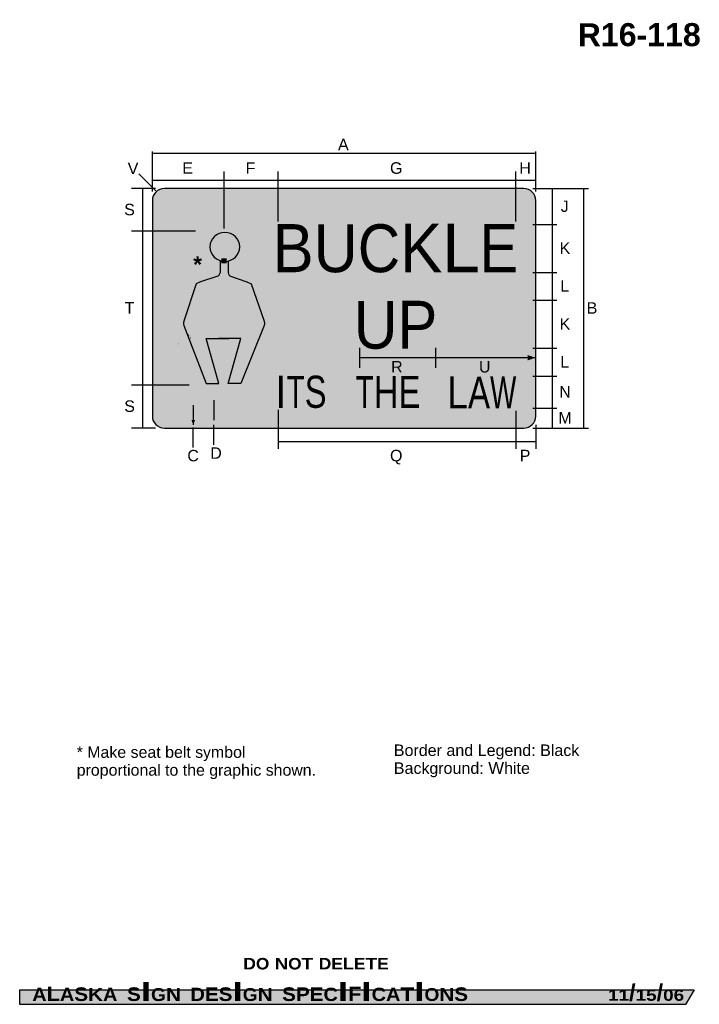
# Model space of a CAD drawing. Header units: inches. Extents: x 7 to 92, y 0 to 124.
import ezdxf
from ezdxf.enums import TextEntityAlignment as Align

# ---------------------------------------------------------------- set-up
doc = ezdxf.new("R2010")
doc.units = ezdxf.units.IN
doc.header["$MEASUREMENT"] = 0
doc.layers.add('Sign', color=7, linetype='Continuous')
doc.styles.add('ARIAL', font='arial.ttf')
doc.styles.add('ARIAL B', font='arialbd.ttf')
doc.styles.add('ARIAL BLACK B', font='ariblk.ttf')
doc.styles.add('ARIAL BLACK BI', font='ariblk.ttf')
doc.styles.add('FHWA SERIES C2000EX', font='txt')
doc.styles.add('FHWA SERIES D2000EX', font='txt')

msp = doc.modelspace()

# ---------------------------------------------------------------- hatches: boundary and pattern name
at = {"layer": 'Sign', "true_color": 0xffffff}
h = msp.add_hatch(color=7, dxfattribs=at)
edge = h.paths.add_edge_path(flags=0)
edge.add_spline(control_points=[(25.51, 102.52), (25.51, 102.52), (70.51, 102.52), (70.51, 102.52), (71.34, 102.52), (72.01, 101.85), (72.01, 101.02), (72.01, 101.02), (72.01, 74.02), (72.01, 74.02), (72.01, 73.19), (71.34, 72.52), (70.51, 72.52), (70.51, 72.52), (25.51, 72.52), (25.51, 72.52), (24.68, 72.52), (24.01, 73.19), (24.01, 74.02), (24.01, 74.02), (24.01, 101.02), (24.01, 101.02), (24.01, 101.85), (24.68, 102.52), (25.51, 102.52)], knot_values=[0, 0, 0, 0, 1, 1, 1, 2, 2, 2, 3, 3, 3, 4, 4, 4, 5, 5, 5, 6, 6, 6, 7, 7, 7, 8, 8, 8, 8], degree=3, periodic=0)
at = {"layer": 'Sign', "true_color": 0x000000}
h = msp.add_hatch(color=18, dxfattribs=at)
edge = h.paths.add_edge_path(flags=0)
edge.add_spline(control_points=[(25.59, 102.14), (25.59, 102.14), (70.43, 102.14), (70.43, 102.14), (71.09, 102.14), (71.63, 101.6), (71.63, 100.94), (71.63, 100.94), (71.63, 74.1), (71.63, 74.1), (71.63, 73.44), (71.09, 72.9), (70.43, 72.9), (70.43, 72.9), (25.59, 72.9), (25.59, 72.9), (24.92, 72.9), (24.39, 73.44), (24.39, 74.1), (24.39, 74.1), (24.39, 100.94), (24.39, 100.94), (24.39, 101.6), (24.92, 102.14), (25.59, 102.14)], knot_values=[0, 0, 0, 0, 1, 1, 1, 2, 2, 2, 3, 3, 3, 4, 4, 4, 5, 5, 5, 6, 6, 6, 7, 7, 7, 8, 8, 8, 8], degree=3, periodic=0)
at = {"layer": 'Sign', "true_color": 0xffffff}
h = msp.add_hatch(color=7, dxfattribs=at)
edge = h.paths.add_edge_path(flags=0)
edge.add_spline(control_points=[(25.92, 101.51), (25.92, 101.51), (70.1, 101.51), (70.1, 101.51), (70.59, 101.51), (71, 101.11), (71, 100.61), (71, 100.61), (71, 74.43), (71, 74.43), (71, 73.93), (70.59, 73.53), (70.1, 73.53), (70.1, 73.53), (25.92, 73.53), (25.92, 73.53), (25.42, 73.53), (25.02, 73.93), (25.02, 74.43), (25.02, 74.43), (25.02, 100.61), (25.02, 100.61), (25.02, 101.11), (25.42, 101.51), (25.92, 101.51)], knot_values=[0, 0, 0, 0, 1, 1, 1, 2, 2, 2, 3, 3, 3, 4, 4, 4, 5, 5, 5, 6, 6, 6, 7, 7, 7, 8, 8, 8, 8], degree=3, periodic=0)
for points in [[(32.65, 93.79), (33.32, 93.79), (33.32, 93.16), (32.65, 93.16)], [(70.99, 81.67), (71.63, 81.44), (71.63, 81.21), (70.99, 80.99)], [(28.9, 73.54), (29.35, 73.53), (29.35, 73.53), (29.13, 72.89)]]:
    msp.add_hatch(color=7, dxfattribs=at).paths.add_polyline_path(points, flags=0)
at = {"layer": 'Sign', "true_color": 0x000000}
for points in [[(38.28, 92.86), (37.83, 93.31), (27.19, 83.14), (27.65, 82.69)], [(28.51, 84.32), (28.73, 84.41), (29.32, 84.65), (29.76, 84.79), (30.29, 84.92), (30.89, 85.06), (31.57, 85.18), (32.33, 85.27), (33.17, 85.33), (34.05, 85.33), (35, 85.29), (36.01, 85.18), (37.1, 84.97), (38.23, 84.7), (39.38, 84.34), (39.18, 83.73), (38.05, 84.09), (36.96, 84.35), (35.94, 84.55), (34.96, 84.65), (34.03, 84.7), (33.19, 84.7), (32.37, 84.64), (31.65, 84.55), (31.01, 84.44), (30.44, 84.31), (29.94, 84.18), (29.52, 84.05), (28.96, 83.82), (28.78, 83.75)], [(27.21, 83.14), (27.63, 82.68), (28.85, 83.79), (28.43, 84.26)], [(28.43, 84.26), (28.49, 84.31), (28.51, 84.32), (28.78, 83.75), (28.85, 83.79)], [(27.19, 83.14), (27.63, 82.68), (27.21, 83.14), (27.65, 82.69)], [(7.4, 2.13), (91.84, 2.13), (90.75, 0.33), (7.4, 0.33)]]:
    msp.add_hatch(color=18, dxfattribs=at).paths.add_polyline_path(points, flags=0)

# ---------------------------------------------------------------- linework, layer by layer
at = {"layer": 'Sign', "color": 18, "lineweight": -3, "true_color": 0x000000}
for p, q in [((72, 106.91), (24, 106.91)), ((24.01, 102.14), (24.01, 107.14)), ((72.01, 102.14), (72.01, 107.14)), ((24.45, 102.23), (22.33, 104.35)), ((33, 97.53), (33, 104.64)), ((39.75, 98.37), (39.75, 104.64)), ((69.5, 98.37), (69.5, 104.64)), ((24.39, 102.52), (21.39, 102.52)), ((22.81, 97.16), (22.81, 102.54)), ((24, 103.57), (33, 103.57)), ((33, 103.57), (39.75, 103.57)), ((39.75, 103.57), (69.5, 103.57)), ((69.5, 103.57), (72, 103.57)), ((71.63, 102.52), (78.63, 102.52)), ((74.08, 102.52), (74.08, 98.02)), ((78.04, 72.52), (78.04, 102.52)), ((71.63, 98.02), (74.63, 98.02)), ((74.08, 98.02), (74.08, 92.02)), ((29.4, 97.16), (21.39, 97.16)), ((22.81, 77.91), (22.81, 97.16)), ((71.63, 92.02), (74.63, 92.02)), ((74.08, 92.02), (74.08, 88.52)), ((71.63, 88.52), (74.63, 88.52)), ((74.08, 88.52), (74.08, 82.52)), ((49.95, 82.58), (49.95, 80.08)), ((59.45, 82.58), (59.45, 80.08)), ((71.63, 82.52), (74.63, 82.52)), ((74.08, 82.52), (74.08, 79.02)), ((59.45, 81.33), (49.95, 81.33)), ((71.95, 81.33), (59.45, 81.33)), ((71.63, 79.02), (74.63, 79.02)), ((74.08, 79.02), (74.08, 75.02)), ((28.61, 77.91), (21.39, 77.91)), ((22.81, 72.53), (22.81, 77.91)), ((29.12, 75.4), (29.12, 72.9)), ((31.72, 76.01), (31.72, 73.51)), ((39.75, 74.79), (39.75, 69.9)), ((69.5, 74.69), (69.5, 69.9)), ((71.63, 75.02), (74.63, 75.02)), ((74.08, 75.01), (74.08, 72.51)), ((31.72, 70.4), (31.72, 72.9)), ((72.01, 72.9), (72.01, 69.9)), ((24.39, 72.52), (21.39, 72.52)), ((29.13, 70.08), (29.13, 72.58)), ((71.63, 72.52), (78.63, 72.52)), ((69.5, 70.8), (39.75, 70.8)), ((72, 70.8), (69.5, 70.8))]:
    msp.add_line(p, q, dxfattribs=at)
for points in [[(32.48, 93.43), (32.48, 92.01), (32.4, 91.82), (32.33, 91.65), (32.27, 91.59), (32.19, 91.55), (30.03, 90.85), (29.5, 90.6), (27.96, 85.9), (27.95, 85.86), (27.9, 85.75), (27.9, 85.59), (27.96, 85.38), (30.76, 78.11), (32.34, 78.11), (30.76, 83.75), (33.57, 83.75)], [(33.49, 93.34), (33.49, 92.01), (33.55, 91.82), (33.64, 91.65), (33.7, 91.59), (33.78, 91.55), (35.83, 90.85), (36.36, 90.6), (37.99, 85.9), (38.02, 85.86), (38.05, 85.75), (38.05, 85.59), (37.99, 85.38), (35.09, 78.11), (33.51, 78.11), (35.09, 83.75), (32.3, 83.75)]]:
    msp.add_lwpolyline(points, dxfattribs=at)
at = {"layer": 'Sign', "color": 250, "lineweight": -3, "true_color": 0x1f1a17}
msp.add_lwpolyline([(7.4, 2.13), (91.84, 2.13), (90.75, 0.33), (7.4, 0.33)], close=True, dxfattribs=at)
at = {"layer": 'Sign', "color": 18, "lineweight": -3, "true_color": 0x000000}
for points, knots in [([(25.51, 102.52), (25.51, 102.52), (70.51, 102.52), (70.51, 102.52), (71.34, 102.52), (72.01, 101.85), (72.01, 101.02), (72.01, 101.02), (72.01, 74.02), (72.01, 74.02), (72.01, 73.19), (71.34, 72.52), (70.51, 72.52), (70.51, 72.52), (25.51, 72.52), (25.51, 72.52), (24.68, 72.52), (24.01, 73.19), (24.01, 74.02), (24.01, 74.02), (24.01, 101.02), (24.01, 101.02), (24.01, 101.85), (24.68, 102.52), (25.51, 102.52)], [0, 0, 0, 0, 1, 1, 1, 2, 2, 2, 3, 3, 3, 4, 4, 4, 5, 5, 5, 6, 6, 6, 7, 7, 7, 8, 8, 8, 8]), ([(34.94, 95.21), (34.94, 94.21), (34.11, 93.4), (33.08, 93.4), (32.05, 93.4), (31.21, 94.21), (31.21, 95.21), (31.21, 96.21), (32.05, 97.02), (33.08, 97.02), (34.11, 97.02), (34.94, 96.21), (34.94, 95.21)], [0, 0, 0, 0, 1, 1, 1, 2, 2, 2, 3, 3, 3, 4, 4, 4, 4])]:
    msp.add_open_spline(points, degree=3, knots=knots, dxfattribs=at)

# ---------------------------------------------------------------- texts
at = {"layer": 'Sign', "color": 18, "true_color": 0x000000}
for s, height, style, p, p2 in [('R', 2.86, 'ARIAL B', (77.27, 120.35), (80.15, 120.35)), ('6', 2.89, 'ARIAL B', (82.39, 120.35), (84.63, 120.35)), ('8', 2.89, 'ARIAL B', (90.43, 120.35), (92.67, 120.35)), ('1', 2.89, 'ARIAL B', (80.15, 120.35), (82.39, 120.35)), ('1', 2.89, 'ARIAL B', (85.95, 120.35), (88.19, 120.35)), ('1', 2.89, 'ARIAL B', (88.19, 120.35), (90.43, 120.35)), ('-', 2.84, 'ARIAL B', (84.63, 120.35), (85.95, 120.35)), ('A', 1.44, 'ARIAL', (47.25, 107.32), (48.59, 107.32)), ('V', 1.44, 'ARIAL', (20.92, 104.32), (22.26, 104.32)), ('E', 1.44, 'ARIAL', (27.75, 104.37), (29.09, 104.37)), ('F', 1.43, 'ARIAL', (35.68, 104.37), (36.9, 104.37)), ('G', 1.44, 'ARIAL', (53.76, 104.37), (55.32, 104.37)), ('H', 1.43, 'ARIAL', (69.95, 104.37), (71.39, 104.37)), ('S', 1.44, 'ARIAL', (20.48, 99.17), (21.82, 99.17)), ('J', 1.43, 'ARIAL', (75.13, 99.59), (76.13, 99.59)), ('B', 6.03, 'FHWA SERIES D2000EX', (39.08, 92.04), (44.2, 92.04)), ('U', 6.01, 'FHWA SERIES D2000EX', (44.2, 92.04), (49.73, 92.04)), ('C', 6, 'FHWA SERIES D2000EX', (49.73, 92.04), (55.02, 92.04)), ('K', 6.09, 'FHWA SERIES D2000EX', (55.02, 92.04), (60.3, 92.04)), ('L', 6.1, 'FHWA SERIES D2000EX', (60.3, 92.04), (65, 92.04)), ('E', 6.05, 'FHWA SERIES D2000EX', (65, 92.04), (69.78, 92.04)), ('K', 1.44, 'ARIAL', (74.99, 94.34), (76.33, 94.34)), ('L', 1.44, 'ARIAL', (75.08, 89.59), (76.2, 89.59)), ('T', 1.45, 'ARIAL', (20.52, 86.86), (21.76, 86.86)), ('U', 5.96, 'FHWA SERIES D2000EX', (49.22, 82.46), (54.71, 82.46)), ('P', 6, 'FHWA SERIES D2000EX', (54.71, 82.46), (59.69, 82.46)), ('B', 1.44, 'ARIAL', (78.38, 86.84), (79.72, 86.84)), ('K', 1.44, 'ARIAL', (74.99, 84.84), (76.33, 84.84)), ('L', 1.44, 'ARIAL', (75.08, 80.09), (76.2, 80.09)), ('R', 1.43, 'ARIAL', (53.9, 79.48), (55.34, 79.48)), ('U', 1.43, 'ARIAL', (64.9, 79.48), (66.34, 79.48)), ('I', 4.02, 'FHWA SERIES C2000EX', (39.38, 75.05), (40.82, 75.05)), ('T', 4, 'FHWA SERIES C2000EX', (40.82, 75.05), (43.09, 75.05)), ('S', 4.02, 'FHWA SERIES C2000EX', (43.09, 75.05), (45.81, 75.05)), ('T', 4, 'FHWA SERIES C2000EX', (49.44, 75.04), (51.72, 75.04)), ('H', 3.98, 'FHWA SERIES C2000EX', (51.72, 75.04), (54.83, 75.04)), ('E', 4.01, 'FHWA SERIES C2000EX', (54.83, 75.04), (57.55, 75.04)), ('L', 4.02, 'FHWA SERIES C2000EX', (60.91, 74.97), (63.52, 74.97)), ('A', 3.98, 'FHWA SERIES C2000EX', (63.52, 74.97), (66.29, 74.97)), ('W', 4.01, 'FHWA SERIES C2000EX', (66.29, 74.97), (69.57, 74.97)), ('N', 1.43, 'ARIAL', (74.95, 76.34), (76.39, 76.34)), ('S', 1.44, 'ARIAL', (20.48, 74.54), (21.82, 74.54)), ('M', 1.43, 'ARIAL', (74.85, 73.08), (76.51, 73.08)), ('C', 1.43, 'ARIAL', (28.39, 68.35), (29.83, 68.35)), ('D', 1.43, 'ARIAL', (31.26, 68.67), (32.7, 68.67)), ('Q', 1.44, 'ARIAL', (53.76, 68.35), (55.32, 68.35)), ('P', 1.44, 'ARIAL', (70, 68.35), (71.34, 68.35)), ('*', 1.42, 'ARIAL', (14.54, 31.21), (15.31, 31.21)), ('M', 1.42, 'ARIAL', (15.86, 31.21), (17.51, 31.21)), ('a', 1.43, 'ARIAL', (17.51, 31.21), (18.63, 31.21)), ('k', 1.42, 'ARIAL', (18.63, 31.21), (19.62, 31.21)), ('e', 1.43, 'ARIAL', (19.62, 31.21), (20.73, 31.21)), ('s', 1.42, 'ARIAL', (21.28, 31.21), (22.28, 31.21)), ('e', 1.43, 'ARIAL', (22.28, 31.21), (23.39, 31.21)), ('a', 1.43, 'ARIAL', (23.39, 31.21), (24.5, 31.21)), ('t', 1.42, 'ARIAL', (24.5, 31.21), (25.05, 31.21)), ('b', 1.43, 'ARIAL', (25.6, 31.21), (26.72, 31.21)), ('e', 1.43, 'ARIAL', (26.72, 31.21), (27.83, 31.21)), ('l', 1.39, 'ARIAL', (27.83, 31.21), (28.26, 31.21)), ('t', 1.42, 'ARIAL', (28.26, 31.21), (28.81, 31.21)), ('s', 1.42, 'ARIAL', (29.36, 31.21), (30.36, 31.21)), ('y', 1.39, 'ARIAL', (30.36, 31.21), (31.33, 31.21)), ('m', 1.44, 'ARIAL', (31.33, 31.21), (33, 31.21)), ('b', 1.43, 'ARIAL', (33, 31.21), (34.11, 31.21)), ('o', 1.43, 'ARIAL', (34.11, 31.21), (35.23, 31.21)), ('l', 1.39, 'ARIAL', (35.23, 31.21), (35.66, 31.21)), ('B', 1.44, 'ARIAL', (54.24, 31.44), (55.58, 31.44)), ('o', 1.44, 'ARIAL', (55.58, 31.44), (56.7, 31.44)), ('r', 1.42, 'ARIAL', (56.7, 31.44), (57.36, 31.44)), ('d', 1.44, 'ARIAL', (57.36, 31.44), (58.48, 31.44)), ('e', 1.44, 'ARIAL', (58.48, 31.44), (59.6, 31.44)), ('r', 1.42, 'ARIAL', (59.6, 31.44), (60.26, 31.44)), ('a', 1.44, 'ARIAL', (60.82, 31.44), (61.94, 31.44)), ('n', 1.44, 'ARIAL', (61.94, 31.44), (63.06, 31.44)), ('d', 1.44, 'ARIAL', (63.06, 31.44), (64.18, 31.44)), ('L', 1.44, 'ARIAL', (64.74, 31.44), (65.86, 31.44)), ('e', 1.44, 'ARIAL', (65.86, 31.44), (66.98, 31.44)), ('g', 1.42, 'ARIAL', (66.98, 31.44), (68.08, 31.44)), ('e', 1.44, 'ARIAL', (68.08, 31.44), (69.2, 31.44)), ('n', 1.44, 'ARIAL', (69.2, 31.44), (70.32, 31.44)), ('d', 1.44, 'ARIAL', (70.32, 31.44), (71.44, 31.44)), (':', 1.44, 'ARIAL', (71.44, 31.44), (72, 31.44)), ('B', 1.44, 'ARIAL', (72.56, 31.44), (73.9, 31.44)), ('l', 1.42, 'ARIAL', (73.9, 31.44), (74.34, 31.44)), ('a', 1.44, 'ARIAL', (74.34, 31.44), (75.46, 31.44)), ('c', 1.43, 'ARIAL', (75.46, 31.44), (76.46, 31.44)), ('k', 1.43, 'ARIAL', (76.46, 31.44), (77.46, 31.44)), ('W', 1.5, 'ARIAL', (66.06, 29.2), (68.04, 29.2)), ('p', 1.43, 'ARIAL', (14.54, 28.97), (15.65, 28.97)), ('r', 1.4, 'ARIAL', (15.65, 28.97), (16.3, 28.97)), ('o', 1.43, 'ARIAL', (16.3, 28.97), (17.41, 28.97)), ('p', 1.43, 'ARIAL', (17.41, 28.97), (18.53, 28.97)), ('o', 1.43, 'ARIAL', (18.53, 28.97), (19.64, 28.97)), ('r', 1.4, 'ARIAL', (19.64, 28.97), (20.29, 28.97)), ('t', 1.42, 'ARIAL', (20.29, 28.97), (20.84, 28.97)), ('i', 1.39, 'ARIAL', (20.84, 28.97), (21.28, 28.97)), ('o', 1.43, 'ARIAL', (21.28, 28.97), (22.39, 28.97)), ('n', 1.43, 'ARIAL', (22.39, 28.97), (23.5, 28.97)), ('a', 1.43, 'ARIAL', (23.5, 28.97), (24.61, 28.97)), ('l', 1.39, 'ARIAL', (24.61, 28.97), (25.04, 28.97)), ('t', 1.42, 'ARIAL', (25.6, 28.97), (26.15, 28.97)), ('o', 1.43, 'ARIAL', (26.15, 28.97), (27.26, 28.97)), ('t', 1.42, 'ARIAL', (27.81, 28.97), (28.36, 28.97)), ('h', 1.43, 'ARIAL', (28.36, 28.97), (29.48, 28.97)), ('e', 1.43, 'ARIAL', (29.48, 28.97), (30.59, 28.97)), ('g', 1.41, 'ARIAL', (31.14, 28.97), (32.23, 28.97)), ('r', 1.4, 'ARIAL', (32.23, 28.97), (32.89, 28.97)), ('a', 1.43, 'ARIAL', (32.89, 28.97), (34, 28.97)), ('p', 1.43, 'ARIAL', (34, 28.97), (35.11, 28.97)), ('h', 1.43, 'ARIAL', (35.11, 28.97), (36.22, 28.97)), ('i', 1.39, 'ARIAL', (36.22, 28.97), (36.65, 28.97)), ('c', 1.42, 'ARIAL', (36.65, 28.97), (37.65, 28.97)), ('s', 1.42, 'ARIAL', (38.2, 28.97), (39.19, 28.97)), ('h', 1.43, 'ARIAL', (39.19, 28.97), (40.3, 28.97)), ('o', 1.43, 'ARIAL', (40.3, 28.97), (41.42, 28.97)), ('w', 1.4, 'ARIAL', (41.42, 28.97), (42.83, 28.97)), ('n', 1.43, 'ARIAL', (42.83, 28.97), (43.94, 28.97)), ('B', 1.44, 'ARIAL', (54.24, 29.2), (55.58, 29.2)), ('a', 1.44, 'ARIAL', (55.58, 29.2), (56.7, 29.2)), ('c', 1.43, 'ARIAL', (56.7, 29.2), (57.7, 29.2)), ('k', 1.43, 'ARIAL', (57.7, 29.2), (58.7, 29.2)), ('g', 1.42, 'ARIAL', (58.7, 29.2), (59.8, 29.2)), ('r', 1.42, 'ARIAL', (59.8, 29.2), (60.46, 29.2)), ('o', 1.44, 'ARIAL', (60.46, 29.2), (61.58, 29.2)), ('u', 1.44, 'ARIAL', (61.58, 29.2), (62.7, 29.2)), ('n', 1.44, 'ARIAL', (62.7, 29.2), (63.82, 29.2)), ('d', 1.44, 'ARIAL', (63.82, 29.2), (64.94, 29.2)), (':', 1.44, 'ARIAL', (64.94, 29.2), (65.5, 29.2)), ('h', 1.44, 'ARIAL', (68.04, 29.2), (69.16, 29.2)), ('i', 1.42, 'ARIAL', (69.16, 29.2), (69.6, 29.2)), ('t', 1.44, 'ARIAL', (69.6, 29.2), (70.16, 29.2)), ('e', 1.44, 'ARIAL', (70.16, 29.2), (71.28, 29.2)), ('.', 1.42, 'ARIAL', (43.94, 28.97), (44.49, 28.97))]:
    msp.add_text(s, height=height, dxfattribs=dict(at, style=style)).set_placement(p, p2, align=Align.ALIGNED)
at = {"layer": 'Sign', "color": 250, "true_color": 0x1f1a17, "style": 'ARIAL B'}
msp.add_text('*', height=2.02, dxfattribs=at).set_placement((29.12, 92.02), (30.22, 92.02), align=Align.ALIGNED)
at = {"layer": 'Sign', "color": 7, "true_color": 0xffffff}
for s, height, style, p, p2 in [('D', 1.45, 'ARIAL BLACK B', (35.39, 4.7), (36.97, 4.7)), ('O', 1.44, 'ARIAL BLACK B', (36.97, 4.7), (38.65, 4.7)), ('N', 1.44, 'ARIAL BLACK B', (39.33, 4.7), (41.01, 4.7)), ('O', 1.44, 'ARIAL BLACK B', (41.01, 4.7), (42.69, 4.7)), ('T', 1.45, 'ARIAL BLACK B', (42.69, 4.7), (44.15, 4.7)), ('D', 1.45, 'ARIAL BLACK B', (44.83, 4.7), (46.41, 4.7)), ('E', 1.45, 'ARIAL BLACK B', (46.41, 4.7), (47.87, 4.7)), ('L', 1.46, 'ARIAL BLACK B', (47.87, 4.7), (49.23, 4.7)), ('E', 1.45, 'ARIAL BLACK B', (49.23, 4.7), (50.69, 4.7)), ('T', 1.45, 'ARIAL BLACK B', (50.69, 4.7), (52.15, 4.7)), ('E', 1.45, 'ARIAL BLACK B', (52.15, 4.7), (53.61, 4.7)), ('I', 2.36, 'ARIAL BLACK BI', (22.56, 0.75), (23.84, 0.75)), ('I', 2.36, 'ARIAL BLACK BI', (34.03, 0.75), (35.32, 0.75)), ('I', 2.36, 'ARIAL BLACK BI', (47.23, 0.75), (48.52, 0.75)), ('I', 2.36, 'ARIAL BLACK BI', (50.17, 0.75), (51.46, 0.75)), ('I', 2.36, 'ARIAL BLACK BI', (56.79, 0.75), (58.07, 0.75)), ('A', 1.66, 'ARIAL BLACK BI', (8.97, 0.75), (10.77, 0.75)), ('L', 1.78, 'ARIAL BLACK BI', (10.77, 0.75), (12.43, 0.75)), ('A', 1.66, 'ARIAL BLACK BI', (12.43, 0.75), (14.23, 0.75)), ('S', 1.71, 'ARIAL BLACK BI', (14.23, 0.75), (15.96, 0.75)), ('K', 1.61, 'ARIAL BLACK BI', (15.96, 0.75), (17.83, 0.75)), ('A', 1.66, 'ARIAL BLACK BI', (17.83, 0.75), (19.63, 0.75)), ('S', 1.71, 'ARIAL BLACK BI', (20.83, 0.75), (22.56, 0.75)), ('G', 1.61, 'ARIAL BLACK BI', (23.84, 0.75), (25.71, 0.75)), ('N', 1.61, 'ARIAL BLACK BI', (25.71, 0.75), (27.58, 0.75)), ('D', 1.66, 'ARIAL BLACK BI', (28.78, 0.75), (30.59, 0.75)), ('E', 1.71, 'ARIAL BLACK BI', (30.59, 0.75), (32.31, 0.75)), ('S', 1.71, 'ARIAL BLACK BI', (32.31, 0.75), (34.03, 0.75)), ('G', 1.61, 'ARIAL BLACK BI', (35.32, 0.75), (37.19, 0.75)), ('N', 1.61, 'ARIAL BLACK BI', (37.19, 0.75), (39.06, 0.75)), ('S', 1.71, 'ARIAL BLACK BI', (40.26, 0.75), (41.98, 0.75)), ('P', 1.71, 'ARIAL BLACK BI', (41.98, 0.75), (43.71, 0.75)), ('E', 1.71, 'ARIAL BLACK BI', (43.71, 0.75), (45.43, 0.75)), ('C', 1.66, 'ARIAL BLACK BI', (45.43, 0.75), (47.23, 0.75)), ('F', 1.78, 'ARIAL BLACK BI', (48.52, 0.75), (50.17, 0.75)), ('C', 1.66, 'ARIAL BLACK BI', (51.46, 0.75), (53.26, 0.75)), ('A', 1.66, 'ARIAL BLACK BI', (53.26, 0.75), (55.06, 0.75)), ('T', 1.71, 'ARIAL BLACK BI', (55.06, 0.75), (56.79, 0.75)), ('O', 1.61, 'ARIAL BLACK BI', (58.07, 0.75), (59.94, 0.75)), ('N', 1.61, 'ARIAL BLACK BI', (59.94, 0.75), (61.81, 0.75)), ('S', 1.71, 'ARIAL BLACK BI', (61.81, 0.75), (63.53, 0.75)), ('1', 1.42, 'ARIAL BLACK BI', (81.05, 0.77), (82.37, 0.77)), ('1', 1.42, 'ARIAL BLACK BI', (82.37, 0.77), (83.69, 0.77)), ('1', 1.42, 'ARIAL BLACK BI', (84.5, 0.77), (85.82, 0.77)), ('5', 1.42, 'ARIAL BLACK BI', (85.82, 0.77), (87.14, 0.77)), ('0', 1.42, 'ARIAL BLACK BI', (87.95, 0.77), (89.27, 0.77)), ('6', 1.42, 'ARIAL BLACK BI', (89.27, 0.77), (90.59, 0.77)), ('/', 2.07, 'ARIAL BLACK BI', (83.69, 0.77), (84.5, 0.77)), ('/', 2.07, 'ARIAL BLACK BI', (87.14, 0.77), (87.95, 0.77))]:
    msp.add_text(s, height=height, dxfattribs=dict(at, style=style)).set_placement(p, p2, align=Align.ALIGNED)

doc.saveas('drawing.dxf')
